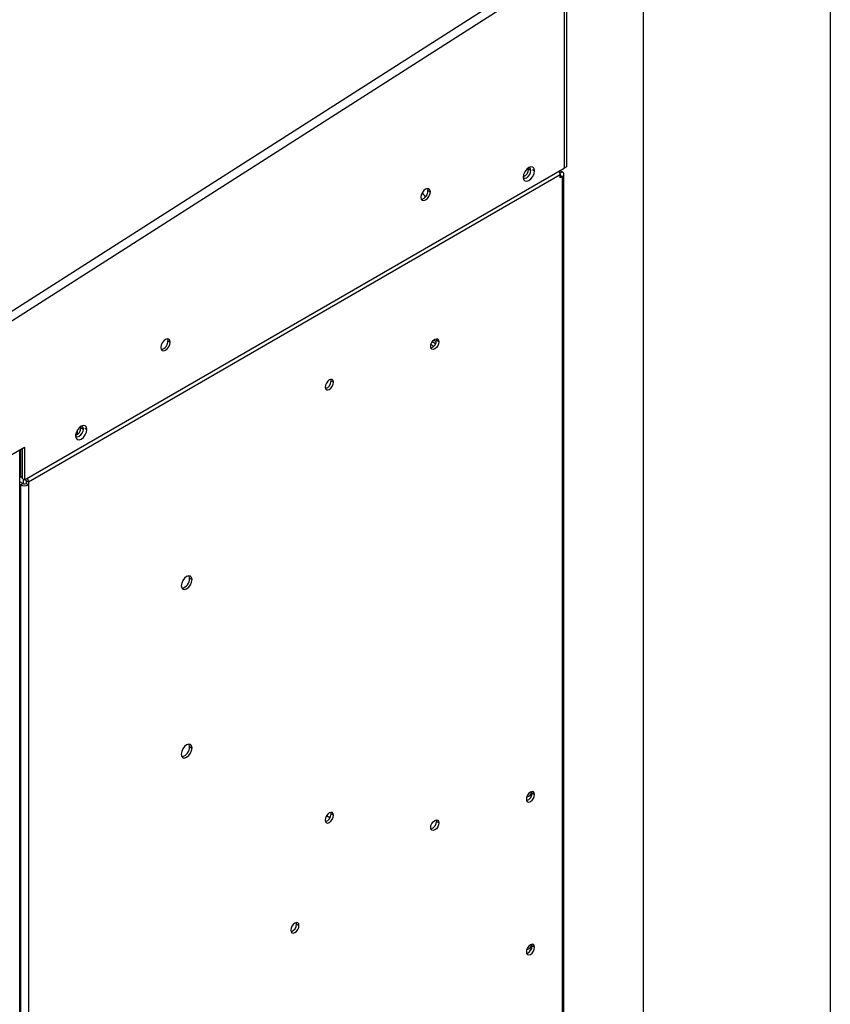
# Model space of a CAD drawing. Header units: millimetres. Extents: x 0 to 1956, y 0 to 1511.
# Tile 13 of 14: x 1763 to 1956, y 1078 to 1312. Entities that reach past the tile are written whole.
import ezdxf

# ---------------------------------------------------------------- set-up
doc = ezdxf.new("R2010")
doc.units = ezdxf.units.MM
doc.header["$LTSCALE"] = 7
doc.layers.add('TEXT', color=140, linetype='Continuous', lineweight=25)

msp = doc.modelspace()

# ---------------------------------------------------------------- linework, layer by layer
at = {"color": 7, "linetype": 'Continuous'}
msp.add_line((1955.82, 1511.32), (1955.82, 0.02), dxfattribs=at)
for p, q in [((1891.14, 1325.99), (1757.89, 1241)), ((1758.55, 1239.15), (1892.15, 1324.36)), ((1892.5, 1324.56), (1892.5, 1277.07)), ((1892.55, 1324.59), (1892.55, 1277.1)), ((1893.11, 1324.91), (1893.11, 1277.43)), ((1893.11, 1277.43), (1892.55, 1277.1)), ((1764.22, 1203.02), (1892.5, 1277.07)), ((1891.58, 1275.48), (1765.16, 1202.49)), ((1884.06, 1276.85), (1884.02, 1277.15)), ((1884.06, 1276.85), (1884.63, 1276.53)), ((1884.97, 1276.73), (1885.47, 1276.44)), ((1891.35, 1276.33), (1891.58, 1276.47)), ((1891.53, 1275.86), (1892.07, 1276.18)), ((1891.58, 1276.54), (1891.58, 1276.47)), ((1891.58, 1276.47), (1892.07, 1276.18)), ((1891.58, 1274.79), (1891.58, 1275.48)), ((1892.07, 1275.07), (1891.58, 1275.36)), ((1892.07, 1275.07), (1891.58, 1274.79)), ((1892.07, 1275.07), (1892.07, 991.97)), ((1892.47, 992.52), (1892.47, 1275.63)), ((1892.55, 1277.1), (1892.5, 1277.13)), ((1860.15, 1271.78), (1860.72, 1271.45)), ((1798.28, 1236.06), (1798.85, 1235.73)), ((1861.95, 1235.31), (1861.13, 1235.78)), ((1862.14, 1235.85), (1861.5, 1236.22)), ((1862.12, 1236.54), (1862.18, 1236.18)), ((1862.75, 1235.85), (1862.18, 1236.18)), ((1860.86, 1235.21), (1861.56, 1234.81)), ((1837.1, 1226.52), (1837.04, 1226.89)), ((1837.1, 1226.52), (1837.67, 1226.2)), ((1836.04, 1224.78), (1835.71, 1224.98)), ((1776.82, 1213.82), (1776.82, 1214.88)), ((1777.64, 1215.42), (1777.6, 1215.72)), ((1777.64, 1215.42), (1778.21, 1215.09)), ((1778.56, 1215.29), (1779.05, 1215.01)), ((1776.43, 1213.61), (1776.43, 1213.94)), ((1758.55, 1207.51), (1764.22, 1210.78)), ((1763.07, 921.66), (1763.07, 1209.9)), ((1763.27, 1210.23), (1763.27, 1203.58)), ((1763.66, 1210.46), (1763.66, 1203.35)), ((1764.22, 1210.78), (1764.22, 1203.02)), ((1763.27, 1203.58), (1763.07, 1203.69)), ((1763.81, 1202.13), (1763.07, 1202.55)), ((1763.66, 1203.81), (1763.27, 1203.58)), ((1764.22, 1203.02), (1763.66, 1203.35)), ((1763.93, 1203.19), (1763.93, 1202.08)), ((1765.16, 1202.49), (1764.59, 1202.82)), ((1764.59, 1202.82), (1764.59, 1202.13)), ((1765.16, 1202.49), (1765.16, 1201.81)), ((1763.24, 1201.81), (1763.07, 1201.9)), ((1763.24, 1201.81), (1763.81, 1202.13)), ((1763.24, 1201.81), (1763.24, 918.7)), ((1764.59, 1202.13), (1765.16, 1201.81)), ((1765.16, 1201.81), (1765.16, 918.7)), ((1803.48, 1179.64), (1804.05, 1179.31)), ((1803.48, 1139.63), (1804.05, 1139.3)), ((1884.93, 1128.6), (1884.87, 1128.97)), ((1884.93, 1128.6), (1885.5, 1128.27)), ((1836.82, 1122.68), (1836, 1123.16)), ((1837.1, 1123.64), (1837.04, 1124.01)), ((1837.1, 1123.64), (1837.67, 1123.31)), ((1862.12, 1122.23), (1862.18, 1121.86)), ((1862.75, 1121.54), (1862.18, 1121.86)), ((1828.92, 1097.46), (1828.85, 1097.83)), ((1828.92, 1097.46), (1829.48, 1097.14)), ((1884.93, 1092.31), (1884.87, 1092.67)), ((1884.93, 1092.31), (1885.5, 1091.98))]:
    msp.add_line(p, q)
at = {"flags": 128}
for points in [[(1885.47, 1276.44), (1885.37, 1276.98), (1885.08, 1277.31), (1884.64, 1277.4), (1884.13, 1277.22), (1883.62, 1276.8), (1883.18, 1276.22), (1882.89, 1275.55), (1882.79, 1274.9)], [(1882.79, 1274.87), (1882.94, 1274.74), (1883.26, 1274.68), (1883.64, 1274.81), (1884.01, 1275.12), (1884.34, 1275.55), (1884.55, 1276.05), (1884.63, 1276.53)], [(1882.79, 1274.9), (1882.89, 1274.37), (1883.18, 1274.03), (1883.62, 1273.95), (1884.13, 1274.13), (1884.64, 1274.54), (1885.08, 1275.12), (1885.37, 1275.79), (1885.47, 1276.44)], [(1884.63, 1276.53), (1884.55, 1276.92), (1884.34, 1277.17), (1884.15, 1277.23)], [(1860.72, 1271.45), (1860.63, 1271.9), (1860.39, 1272.17), (1860.03, 1272.24), (1859.6, 1272.1), (1859.18, 1271.75), (1858.82, 1271.26), (1858.57, 1270.71), (1858.49, 1270.17)], [(1858.49, 1270.17), (1858.57, 1269.72), (1858.82, 1269.45), (1859.18, 1269.38), (1859.6, 1269.52), (1860.03, 1269.87), (1860.39, 1270.35), (1860.63, 1270.91), (1860.72, 1271.45)], [(1860.06, 1272.25), (1860.07, 1272.22), (1860.15, 1271.78)], [(1798.85, 1235.73), (1798.76, 1236.18), (1798.52, 1236.46), (1798.16, 1236.53), (1797.73, 1236.38), (1797.31, 1236.03), (1796.94, 1235.55), (1796.7, 1234.99), (1796.62, 1234.45)], [(1796.62, 1234.45), (1796.7, 1234.01), (1796.94, 1233.73), (1797.31, 1233.66), (1797.73, 1233.81), (1798.16, 1234.15), (1798.52, 1234.64), (1798.76, 1235.19), (1798.85, 1235.73)], [(1798.18, 1236.53), (1798.2, 1236.5), (1798.28, 1236.06)], [(1860.79, 1234.72), (1860.86, 1235.2), (1861.07, 1235.69), (1861.39, 1236.11), (1861.77, 1236.42), (1862.14, 1236.55), (1862.46, 1236.49), (1862.67, 1236.24), (1862.75, 1235.85)], [(1862.75, 1235.85), (1862.67, 1235.37), (1862.46, 1234.88), (1862.14, 1234.46), (1861.77, 1234.15), (1861.39, 1234.02), (1861.07, 1234.08), (1860.86, 1234.33), (1860.79, 1234.72)], [(1837.67, 1226.2), (1837.6, 1226.59), (1837.38, 1226.83), (1837.06, 1226.89), (1836.69, 1226.76), (1836.31, 1226.46), (1836, 1226.03), (1835.78, 1225.54), (1835.71, 1225.06)], [(1835.71, 1225.06), (1835.78, 1224.67), (1836, 1224.43), (1836.31, 1224.37), (1836.69, 1224.5), (1837.06, 1224.8), (1837.38, 1225.23), (1837.6, 1225.72), (1837.67, 1226.2)], [(1779.05, 1215.01), (1778.95, 1215.54), (1778.66, 1215.88), (1778.22, 1215.96), (1777.71, 1215.78), (1777.2, 1215.37), (1776.76, 1214.78), (1776.47, 1214.11), (1776.37, 1213.46)], [(1776.37, 1213.44), (1776.52, 1213.31), (1776.84, 1213.25), (1777.22, 1213.38), (1777.6, 1213.68), (1777.92, 1214.12), (1778.13, 1214.61), (1778.21, 1215.09)], [(1776.37, 1213.46), (1776.47, 1212.93), (1776.76, 1212.6), (1777.2, 1212.51), (1777.71, 1212.69), (1778.22, 1213.1), (1778.66, 1213.69), (1778.95, 1214.36), (1779.05, 1215.01)], [(1778.21, 1215.09), (1778.13, 1215.49), (1777.92, 1215.73), (1777.73, 1215.8)], [(1804.05, 1179.31), (1803.95, 1179.82), (1803.67, 1180.14), (1803.26, 1180.22), (1802.77, 1180.05), (1802.28, 1179.66), (1801.87, 1179.1), (1801.59, 1178.46), (1801.49, 1177.84)], [(1801.49, 1177.84), (1801.59, 1177.33), (1801.87, 1177.01), (1802.28, 1176.93), (1802.77, 1177.1), (1803.26, 1177.5), (1803.67, 1178.06), (1803.95, 1178.69), (1804.05, 1179.31)], [(1803.48, 1179.64), (1803.38, 1180.15), (1803.34, 1180.23)], [(1804.05, 1139.3), (1803.95, 1139.81), (1803.67, 1140.13), (1803.26, 1140.21), (1802.77, 1140.04), (1802.28, 1139.65), (1801.87, 1139.09), (1801.59, 1138.45), (1801.49, 1137.83)], [(1803.48, 1139.63), (1803.38, 1140.14), (1803.34, 1140.21)], [(1801.49, 1137.83), (1801.59, 1137.32), (1801.87, 1137), (1802.28, 1136.92), (1802.77, 1137.09), (1803.26, 1137.49), (1803.67, 1138.05), (1803.95, 1138.68), (1804.05, 1139.3)], [(1885.5, 1128.27), (1885.43, 1128.67), (1885.21, 1128.91), (1884.9, 1128.97), (1884.52, 1128.84), (1884.14, 1128.54), (1883.83, 1128.11), (1883.61, 1127.62), (1883.54, 1127.14)], [(1883.54, 1127.14), (1883.61, 1126.75), (1883.83, 1126.51), (1884.14, 1126.45), (1884.52, 1126.58), (1884.9, 1126.88), (1885.21, 1127.31), (1885.43, 1127.8), (1885.5, 1128.27)], [(1837.67, 1123.31), (1837.6, 1123.7), (1837.38, 1123.95), (1837.06, 1124.01), (1836.69, 1123.88), (1836.31, 1123.58), (1836, 1123.15), (1835.78, 1122.66), (1835.71, 1122.18)], [(1835.71, 1122.18), (1835.78, 1121.79), (1836, 1121.55), (1836.31, 1121.48), (1836.69, 1121.61), (1837.06, 1121.92), (1837.38, 1122.35), (1837.6, 1122.84), (1837.67, 1123.31)], [(1860.79, 1120.4), (1860.86, 1120.88), (1861.07, 1121.37), (1861.39, 1121.8), (1861.77, 1122.1), (1862.14, 1122.23), (1862.46, 1122.17), (1862.67, 1121.93), (1862.75, 1121.54)], [(1862.75, 1121.54), (1862.67, 1121.06), (1862.46, 1120.57), (1862.14, 1120.14), (1861.77, 1119.84), (1861.39, 1119.71), (1861.07, 1119.77), (1860.86, 1120.01), (1860.79, 1120.4)], [(1829.48, 1097.14), (1829.41, 1097.53), (1829.19, 1097.77), (1828.88, 1097.83), (1828.5, 1097.7), (1828.13, 1097.4), (1827.81, 1096.97), (1827.6, 1096.48), (1827.52, 1096.01)], [(1827.52, 1096.01), (1827.6, 1095.61), (1827.81, 1095.37), (1828.13, 1095.31), (1828.5, 1095.44), (1828.88, 1095.74), (1829.19, 1096.17), (1829.41, 1096.66), (1829.48, 1097.14)], [(1885.5, 1091.98), (1885.43, 1092.37), (1885.21, 1092.61), (1884.9, 1092.68), (1884.52, 1092.55), (1884.14, 1092.24), (1883.83, 1091.81), (1883.61, 1091.32), (1883.54, 1090.85)], [(1883.54, 1090.85), (1883.61, 1090.46), (1883.83, 1090.21), (1884.14, 1090.15), (1884.52, 1090.28), (1884.9, 1090.58), (1885.21, 1091.01), (1885.43, 1091.5), (1885.5, 1091.98)]]:
    msp.add_lwpolyline(points, dxfattribs=at)
for centre, radius, start, end in [((1882.07, 1276.88), 1.99, 291.3555, 359.2931), ((1889.64, 1275.41), 1.95, 1.922, 30.2118), ((1891.44, 1275.63), 0.229, 308.1793, 65.0195), ((1891.86, 1275.63), 0.592, 290.7834, 69.2166), ((1858.11, 1271.68), 2.04, 283.3866, 2.6523), ((1856.47, 1268.55), 3.52, 29.3062, 48.8818), ((1796.24, 1235.97), 2.04, 283.3866, 2.6523), ((1860.28, 1236.16), 1.9, 287.4191, 0.411), ((1835.17, 1226.53), 1.93, 288.0919, 359.7382), ((1775.65, 1215.44), 1.99, 291.3555, 359.2931), ((1763.8, 1202.8), 0.791, 1.8691, 28.8639), ((1763.21, 1202.43), 1.95, 1.922, 30.2118), ((1764.2, 1203.66), 2.08, 242.6097, 297.3903), ((1764.2, 1202.89), 0.854, 242.6097, 297.3903), ((1801.18, 1179.52), 2.3, 281.2676, 3.112), ((1801.18, 1139.51), 2.3, 281.2676, 3.112), ((1883, 1128.61), 1.93, 288.0919, 359.7382), ((1883.46, 1129.11), 1.41, 277.5777, 354.3776), ((1835.17, 1123.65), 1.93, 288.0919, 359.7382), ((1860.28, 1121.85), 1.9, 287.4191, 0.411), ((1826.99, 1097.47), 1.93, 288.0919, 359.7382), ((1883.46, 1092.81), 1.41, 277.5777, 354.3776), ((1883, 1092.31), 1.93, 288.0919, 359.7382)]:
    msp.add_arc(centre, radius, start, end)
at = {"layer": 'TEXT'}
msp.add_line((1911.35, 1466.85), (1911.35, 44.45), dxfattribs=at)

doc.saveas('drawing.dxf')
